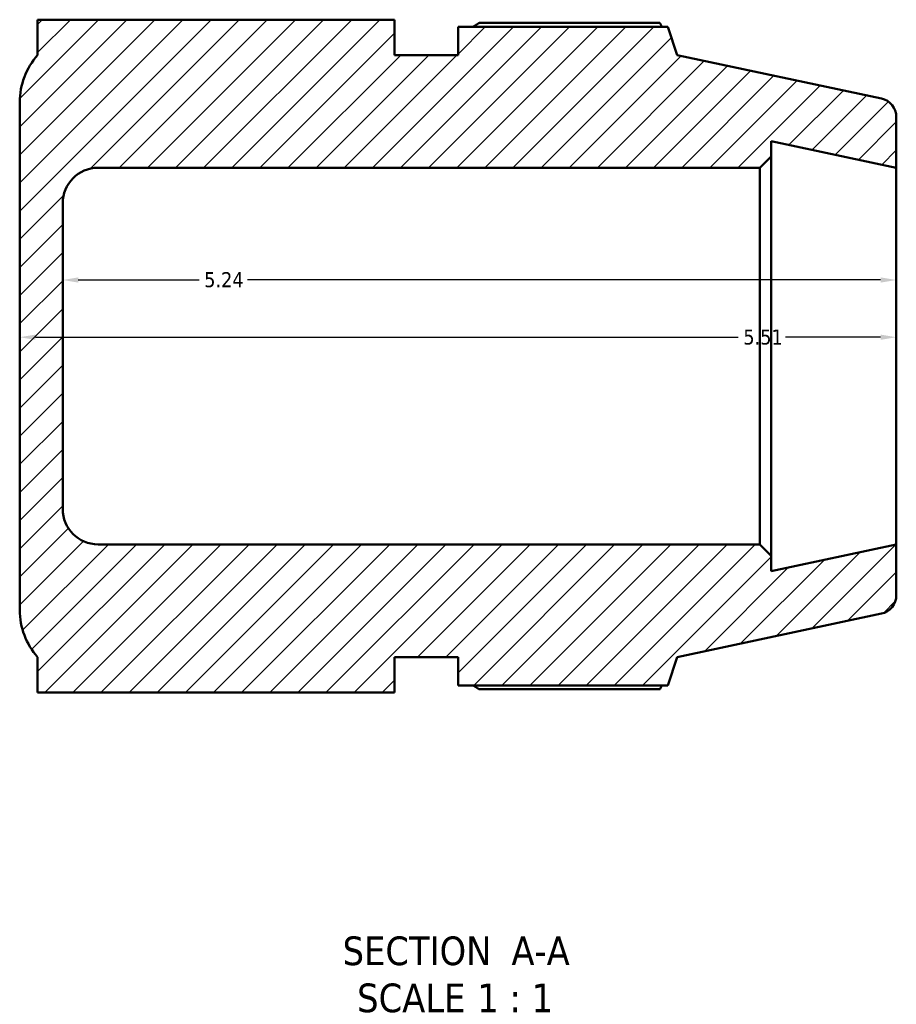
# Model space of a CAD drawing. Header units: inches. Extents: x 0.1 to 44.1, y -9.8 to 32.9.
# Tile 2 of 8: x 15.5 to 21, y -9.8 to -3.6. Entities that reach past the tile are written whole.
import ezdxf

# ---------------------------------------------------------------- set-up
doc = ezdxf.new("R2010")
doc.units = ezdxf.units.IN
doc.header["$MEASUREMENT"] = 0
for name, color, linetype, lineweight in [('Dimension (ANSI)', 7, 'Continuous', 25), ('Hatch (ANSI)', 7, 'Continuous', 18), ('Symbol (ANSI)', 7, 'Continuous', 25), ('Visible (ANSI)', 7, 'Continuous', 50)]:
    doc.layers.add(name, color=color, linetype=linetype, lineweight=lineweight)
doc.styles.add('Label Text (ANSI)', font='tahoma.ttf')
doc.styles.add('Note Text (ANSI)', font='tahoma.ttf')
doc.dimstyles.new('Default (ANSI)', dxfattribs={"dimtxt": 0.094488, "dimasz": 0.098425, "dimexe": 0.125, "dimexo": 0.0625, "dimgap": 0.031496, "dimtad": 0, "dimtih": 1, "dimtoh": 1, "dimrnd": 1e-08, "dimzin": 4, "dimdsep": 46, "dimtxsty": 'Note Text (ANSI)', "dimcen": 0.09, "dimdle": 0.393701, "dimclrd": 256, "dimclre": 256, "dimclrt": 5, "dimadec": 0, "dimazin": 1, "dimtfac": 1, "dimtofl": 0, "dimtmove": 0, "dimatfit": 3, "dimfxl": 1, "dimtolj": 1, "dimtzin": 4, "dimlwd": -1, "dimlwe": -1, "dimarcsym": 0})

# ---------------------------------------------------------------- blocks, each defined once
blk = doc.blocks.new('*D7')
at = {"layer": 'Defpoints', "color": 0, "transparency": 16777216}
for p in [(15.4819, -5.6397), (20.9919, -5.6397), (20.9919, -5.6672)]:
    blk.add_point(p, dxfattribs=at)
at = {"layer": 'Dimension (ANSI)', "transparency": 16777216}
for p, q in [((15.5803, -5.6397), (19.9985, -5.6397)), ((20.8934, -5.6397), (20.2952, -5.6397))]:
    blk.add_line(p, q, dxfattribs=at)
for points in [[(15.5803, -5.6233), (15.5803, -5.6561), (15.4819, -5.6397)], [(20.8934, -5.6233), (20.8934, -5.6561), (20.9919, -5.6397)]]:
    blk.add_solid(points, dxfattribs=at)
at = {"layer": 'Dimension (ANSI)', "color": 5, "transparency": 16777216, "insert": (20.03, -5.5913), "char_height": 0.09449, "attachment_point": 1, "style": 'Note Text (ANSI)'}
blk.add_mtext('\\A1;5.51', dxfattribs=at)
blk = doc.blocks.new('*D8')
at = {"layer": 'Defpoints', "color": 0, "transparency": 16777216}
for p in [(15.7519, -5.2801), (15.7519, -5.2968), (20.9919, -5.2801)]:
    blk.add_point(p, dxfattribs=at)
at = {"layer": 'Dimension (ANSI)', "transparency": 16777216}
for p, q in [((15.8503, -5.2801), (16.6098, -5.2801)), ((20.8934, -5.2801), (16.9139, -5.2801))]:
    blk.add_line(p, q, dxfattribs=at)
for points in [[(15.8503, -5.2637), (15.8503, -5.2965), (15.7519, -5.2801)], [(20.8934, -5.2637), (20.8934, -5.2965), (20.9919, -5.2801)]]:
    blk.add_solid(points, dxfattribs=at)
at = {"layer": 'Dimension (ANSI)', "color": 5, "transparency": 16777216, "insert": (16.6413, -5.2309), "char_height": 0.09449, "attachment_point": 1, "style": 'Note Text (ANSI)'}
blk.add_mtext('\\A1;5.24', dxfattribs=at)

msp = doc.modelspace()

# ---------------------------------------------------------------- hatches: boundary and pattern name
at = {"layer": 'Hatch (ANSI)'}
h = msp.add_hatch(dxfattribs=at)
h.set_pattern_fill('ANSI31', color=256, style=0)
edge = h.paths.add_edge_path()
edge.add_ellipse((20.8735, -4.2557), major_axis=(0, 0.1183), ratio=1, start_angle=270, end_angle=348)
edge.add_line((20.8981, -4.14), (19.6144, -3.8671))
edge.add_line((19.6144, -3.8671), (19.5565, -3.6891))
edge.add_line((19.5565, -3.6891), (18.2369, -3.6891))
edge.add_line((18.2369, -3.6891), (18.2369, -3.8671))
edge.add_line((18.2369, -3.8671), (17.8378, -3.8671))
edge.add_line((17.8378, -3.8671), (17.8378, -3.6446))
edge.add_line((17.8378, -3.6446), (15.5944, -3.6446))
edge.add_line((15.5944, -3.6446), (15.5944, -3.8671))
edge.add_ellipse((15.9269, -4.1629), major_axis=(-0.2958, -0.3324), ratio=1, start_angle=270, end_angle=311.6662)
edge.add_line((15.4819, -4.1629), (15.4819, -7.3538))
edge.add_ellipse((15.9269, -7.3538), major_axis=(0, -0.445), ratio=1, start_angle=270, end_angle=311.6662)
edge.add_line((15.5944, -7.6496), (15.5944, -7.8721))
edge.add_line((15.5944, -7.8721), (17.8378, -7.8721))
edge.add_line((17.8378, -7.8721), (17.8378, -7.6496))
edge.add_line((17.8378, -7.6496), (18.2369, -7.6496))
edge.add_line((18.2369, -7.6496), (18.2369, -7.8276))
edge.add_line((18.2369, -7.8276), (19.5565, -7.8276))
edge.add_line((19.5565, -7.8276), (19.6144, -7.6496))
edge.add_line((19.6144, -7.6496), (20.8981, -7.3767))
edge.add_ellipse((20.8735, -7.261), major_axis=(0.1157, 0.0246), ratio=1, start_angle=270, end_angle=348)
edge.add_line((20.9919, -7.261), (20.9919, -6.9414))
edge.add_line((20.9919, -6.9414), (20.2047, -7.1087))
edge.add_line((20.2047, -7.1087), (20.2047, -7.0124))
edge.add_line((20.2047, -7.0124), (20.1337, -6.9414))
edge.add_line((20.1337, -6.9414), (15.9744, -6.9414))
edge.add_ellipse((15.9744, -6.7189), major_axis=(-0.2225, 0), ratio=1, start_angle=0, end_angle=90, ccw=False)
edge.add_line((15.7519, -6.7189), (15.7519, -4.7978))
edge.add_ellipse((15.9744, -4.7978), major_axis=(0, 0.2225), ratio=1, start_angle=0, end_angle=90, ccw=False)
edge.add_line((15.9744, -4.5753), (20.1337, -4.5753))
edge.add_line((20.1337, -4.5753), (20.2047, -4.5043))
edge.add_line((20.2047, -4.5043), (20.2047, -4.408))
edge.add_line((20.2047, -4.408), (20.9919, -4.5753))
edge.add_line((20.9919, -4.5753), (20.9919, -4.2557))

# ---------------------------------------------------------------- linework, layer by layer
at = {"layer": 'Visible (ANSI)'}
for p, q in [((17.8378, -3.6446), (15.5944, -3.6446)), ((15.5944, -3.6446), (15.5944, -3.8671)), ((17.8378, -3.8671), (17.8378, -3.6446)), ((19.5565, -3.6891), (18.2369, -3.6891)), ((18.2369, -3.6891), (18.2369, -3.8671)), ((19.5059, -3.6648), (18.3704, -3.6648)), ((19.6144, -3.8671), (19.5565, -3.6891)), ((18.2369, -3.8671), (17.8378, -3.8671)), ((20.8981, -4.14), (19.6144, -3.8671)), ((15.4819, -4.1629), (15.4819, -7.3538)), ((20.9919, -4.5753), (20.9919, -4.2557)), ((20.2047, -4.5043), (20.2047, -4.408)), ((20.2047, -4.408), (20.9919, -4.5753)), ((20.1337, -4.5753), (20.2047, -4.5043)), ((20.2047, -7.0124), (20.2047, -4.5043)), ((15.9744, -4.5753), (20.1337, -4.5753)), ((20.1337, -4.5753), (20.1337, -6.9414)), ((20.9919, -6.9414), (20.9919, -4.5753)), ((15.7519, -6.7189), (15.7519, -4.7978)), ((20.1337, -6.9414), (15.9744, -6.9414)), ((20.2047, -7.0124), (20.1337, -6.9414)), ((20.9919, -6.9414), (20.2047, -7.1087)), ((20.9919, -7.261), (20.9919, -6.9414)), ((20.2047, -7.1087), (20.2047, -7.0124)), ((19.6144, -7.6496), (20.8981, -7.3767)), ((15.5944, -7.6496), (15.5944, -7.8721)), ((17.8378, -7.8721), (17.8378, -7.6496)), ((17.8378, -7.6496), (18.2369, -7.6496)), ((18.2369, -7.6496), (18.2369, -7.8276)), ((19.5565, -7.8276), (19.6144, -7.6496)), ((18.2369, -7.8276), (19.5565, -7.8276)), ((18.3704, -7.8519), (19.5059, -7.8519)), ((15.5944, -7.8721), (17.8378, -7.8721))]:
    msp.add_line(p, q, dxfattribs=at)
for centre, radius, start, end in [((15.9269, -4.1629), 0.445, 138.3338, 180), ((20.8735, -4.2557), 0.1183, 0, 78), ((15.9744, -4.7978), 0.2225, 90, 180), ((15.9744, -6.7189), 0.2225, 180, 270), ((20.8735, -7.261), 0.1183, 282, 0), ((15.9269, -7.3538), 0.445, 180, 221.6662)]:
    msp.add_arc(centre, radius, start, end, dxfattribs=at)
for points, weights in [([(18.3316, -3.6891), (18.3506, -3.6771), (18.3704, -3.6648)], [1.00846483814, 1.00991240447, 1.01121220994]), ([(19.5185, -3.6891), (19.5123, -3.6771), (19.5059, -3.6648)], [1.00134264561, 1.00074523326, 1]), ([(18.3704, -7.8519), (18.3506, -7.8397), (18.3316, -7.8276)], [1.01121220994, 1.00991240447, 1.00846483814]), ([(19.5059, -7.8519), (19.5123, -7.8397), (19.5185, -7.8276)], [1, 1.00074523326, 1.00134264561])]:
    msp.add_rational_spline(points, weights, degree=2, dxfattribs=at)

# ---------------------------------------------------------------- texts
at = {"layer": 'Symbol (ANSI)', "char_height": 0.18, "attachment_point": 7, "style": 'Label Text (ANSI)'}
for s, insert in [('SECTION', (17.5115, -9.5886)), (' A-A', (18.505, -9.5848)), ('SCALE', (17.6028, -9.8844)), (' 1 : 1', (18.2905, -9.8812))]:
    msp.add_mtext(s, dxfattribs=dict(at, insert=insert))

# ---------------------------------------------------------------- dimensions: what is measured, and where the dimension line sits
at = {"layer": 'Dimension (ANSI)'}
for base, p1, p2, picture, middle in [((15.7519, -5.2801), (20.9919, -5.2801), (15.7519, -5.2968), '*D8', (16.7619, -5.2801)), ((20.9919, -5.6397), (15.4819, -5.6397), (20.9919, -5.6672), '*D7', (20.1469, -5.6397))]:
    dim = msp.add_linear_dim(base=base, p1=p1, p2=p2, angle=180, dimstyle='Default (ANSI)', override={"dimgap": 0.031496, "dimtih": 0, "dimtoh": 0, "dimdec": 2, "dimse1": 1, "dimse2": 1, "dimtol": 0, "dimlim": 0, "dimtp": 0, "dimtm": 0, "dimtdec": 2, "dimatfit": 1}, dxfattribs=at)
    dim.commit()
    dim.dimension.update_dxf_attribs({"geometry": picture, "text_midpoint": middle, "dimtype": 160})

doc.saveas('drawing.dxf')
